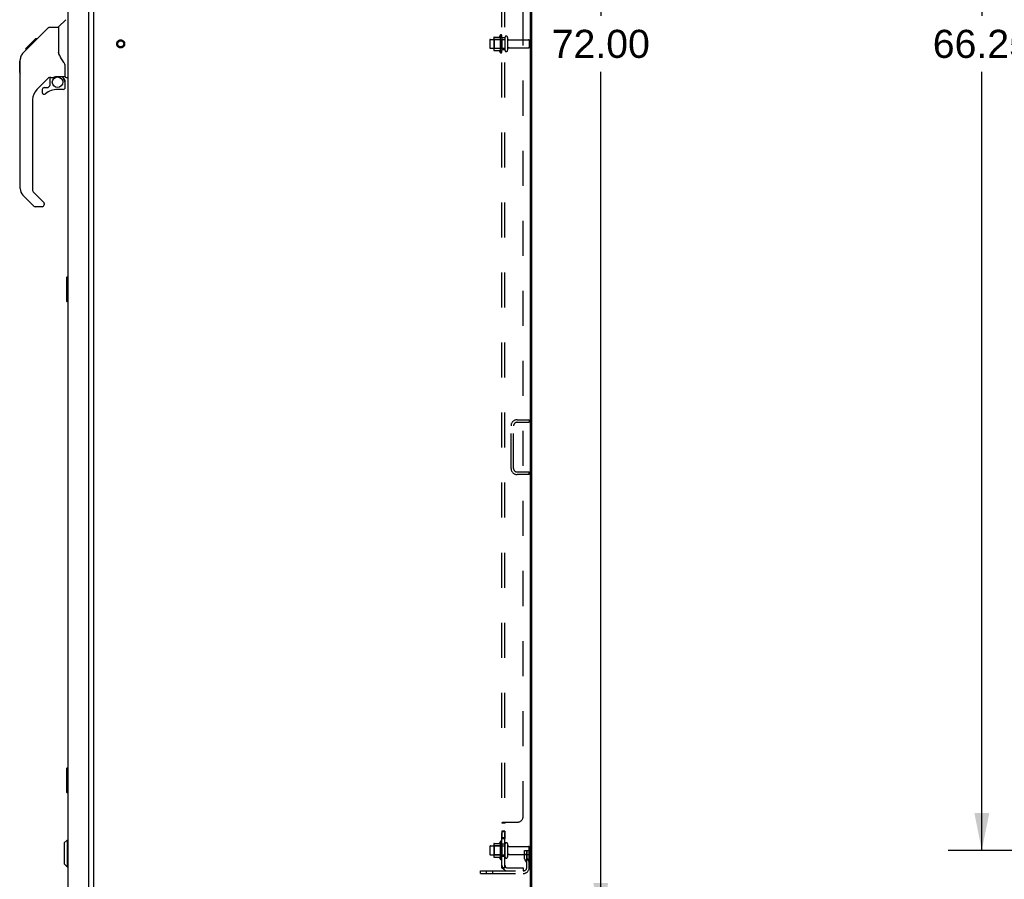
# Model space of a CAD drawing. Header units: inches. Extents: x 0 to 262, y 0 to 169.
# Tile 36 of 40: x 135 to 175, y 57 to 92. Entities that reach past the tile are written whole.
import ezdxf

# ---------------------------------------------------------------- set-up
doc = ezdxf.new("R2010")
doc.units = ezdxf.units.IN
doc.header["$LTSCALE"] = 14.384615
doc.header["$MEASUREMENT"] = 0
doc.linetypes.add('HIDDEN', pattern=[0.2, 0.1, -0.1])
doc.layers.get('0').update_dxf_attribs({"linetype": 'CONTINUOUS'})
for name, color, linetype in [('02___PRT_ALL_AXES', 7, 'CONTINUOUS'), ('BACK_SPLIT_NO', 7, 'CONTINUOUS'), ('DEFAULT_2', 8, 'HIDDEN'), ('DIMENSIONS', 7, 'CONTINUOUS')]:
    doc.layers.add(name, color=color, linetype=linetype)
doc.styles.get("Standard").update_dxf_attribs({"font": 'arial.ttf'})
doc.dimstyles.new('DIMSTYLE_1', dxfattribs={"dimtxt": 1.153846, "dimasz": 1.538462, "dimexe": 0.09, "dimexo": 0.07, "dimgap": 0.0375, "dimtad": 0, "dimtih": 1, "dimtoh": 1, "dimzin": 4, "dimdsep": 46, "dimtxsty": 'Standard', "dimblk": '_FILLED', "dimblk1": '_FILLED', "dimblk2": '_FILLED', "dimcen": 0.09, "dimazin": 1, "dimtfac": 1, "dimtdec": 3, "dimtofl": 0, "dimtmove": 0, "dimatfit": 3, "dimldrblk": '_FILLED', "dimfxl": 1, "dimtolj": 1, "dimtzin": 4, "dimarcsym": 0})

# ---------------------------------------------------------------- blocks, each defined once
blk = doc.blocks.new('_FILLED')
at = {"color": 0, "linetype": 'ByBlock'}
blk.add_solid([(0, 0), (-1, 0.2), (-1, -0.2)], dxfattribs=at)
blk = doc.blocks.new('*D2')
at = {"layer": 'BACK_SPLIT_NO', "color": 2, "linetype": 'Continuous'}
for p, q in [((183.256, 124.546), (172.953, 124.546)), ((174.337, 124.546), (174.337, 92.575)), ((174.337, 58.296), (174.337, 90.267)), ((183.256, 58.296), (172.953, 58.296))]:
    blk.add_line(p, q, dxfattribs=at)
at = {"layer": 'BACK_SPLIT_NO', "color": 2, "linetype": 'Continuous', "xscale": 1.5384615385, "yscale": 1.5384615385, "zscale": 1.5384615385}
for p, rotation in [((174.337, 124.546), 90), ((174.337, 58.296), 270)]:
    blk.add_blockref('_FILLED', p, dxfattribs=dict(at, rotation=rotation))
at = {"layer": 'BACK_SPLIT_NO', "color": 2, "linetype": 'Continuous', "insert": (174.337, 91.998), "char_height": 1.1538, "width": 4.03203, "attachment_point": 2, "line_spacing_factor": 0.9}
blk.add_mtext('66.25', dxfattribs=at)
blk = doc.blocks.new('*D12')
at = {"layer": 'DIMENSIONS', "color": 2, "linetype": 'Continuous'}
for p, q in [((156.807, 127.421), (160.062, 127.421)), ((158.678, 127.421), (158.678, 92.575)), ((158.678, 55.421), (158.678, 90.267)), ((156.807, 55.421), (160.062, 55.421))]:
    blk.add_line(p, q, dxfattribs=at)
at = {"layer": 'DIMENSIONS', "color": 2, "linetype": 'Continuous', "xscale": 1.5384615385, "yscale": 1.5384615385, "zscale": 1.5384615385}
for p, rotation in [((158.678, 127.421), 90), ((158.678, 55.421), 270)]:
    blk.add_blockref('_FILLED', p, dxfattribs=dict(at, rotation=rotation))
at = {"layer": 'DIMENSIONS', "color": 2, "linetype": 'Continuous', "insert": (158.678, 91.998), "char_height": 1.1538, "width": 4.03203, "attachment_point": 2, "line_spacing_factor": 0.9}
blk.add_mtext('72.00', dxfattribs=at)

msp = doc.modelspace()

# ---------------------------------------------------------------- linework, layer by layer
at = {"color": 3, "linetype": 'Continuous'}
for p, q in [((137.845, 55.525), (137.845, 127.317)), ((155.793, 55.585), (155.793, 127.257)), ((155.845, 55.525), (155.845, 127.317)), ((136.787, 56.417), (136.787, 126.424)), ((137.641, 56.295), (137.641, 126.547))]:
    msp.add_line(p, q, dxfattribs=at)
at = {"color": 7, "linetype": 'Continuous'}
for p, q in [((136.399, 92.115), (136.697, 92.413)), ((135.352, 91.462), (135.976, 92.087)), ((136.032, 92.11), (136.393, 92.11)), ((136.393, 92.11), (136.393, 91.005)), ((135.044, 91.221), (135.453, 91.63)), ((135.211, 91.322), (135.345, 91.455)), ((135.36, 91.47), (135.293, 91.47)), ((135.352, 91.462), (135.316, 91.427)), ((135.436, 91.547), (135.37, 91.547)), ((135.453, 91.63), (135.455, 91.632)), ((135.52, 91.63), (135.453, 91.63)), ((135.454, 91.631), (135.52, 91.631)), ((135.455, 91.632), (135.522, 91.632)), ((134.933, 91.043), (135.212, 91.321)), ((135.039, 91.217), (135.043, 91.22)), ((135.039, 91.217), (135.106, 91.217)), ((135.043, 91.22), (135.109, 91.22)), ((135.11, 91.221), (135.044, 91.221)), ((135.191, 91.302), (135.125, 91.302)), ((135.278, 91.388), (135.211, 91.388)), ((135.238, 91.348), (135.212, 91.321)), ((135.272, 91.383), (135.238, 91.348)), ((135.316, 91.427), (135.272, 91.383)), ((136.413, 91.013), (136.393, 91.068)), ((134.799, 90.714), (134.818, 90.734)), ((134.799, 90.238), (134.799, 90.714)), ((134.818, 85.481), (134.818, 90.766)), ((136.443, 90.945), (136.413, 91.013)), ((134.799, 90.238), (134.818, 90.218)), ((136.669, 90.082), (136.669, 90.489)), ((136.005, 90.048), (135.503, 89.546)), ((136.039, 90.038), (136.039, 89.711)), ((136.081, 90.043), (136.169, 90.043)), ((136.347, 90.084), (136.354, 90.084)), ((136.354, 90.084), (136.649, 90.084)), ((136.531, 90.084), (136.611, 90.004)), ((136.603, 89.997), (136.597, 89.99)), ((136.649, 89.865), (136.669, 89.865)), ((136.669, 89.628), (136.669, 89.865)), ((136.708, 90.043), (136.787, 90.043)), ((135.724, 89.549), (135.724, 89.429)), ((135.803, 89.628), (135.955, 89.628)), ((135.963, 89.631), (136.035, 89.703)), ((136.59, 89.549), (136.354, 89.549)), ((135.33, 89.129), (135.33, 85.396)), ((135.386, 84.751), (134.934, 85.203)), ((135.353, 85.34), (135.789, 84.905)), ((135.724, 84.728), (135.441, 84.728)), ((135.803, 84.871), (135.803, 84.807)), ((136.727, 81.822), (136.727, 80.852)), ((136.787, 81.837), (136.742, 81.837)), ((136.773, 81.737), (136.773, 80.937)), ((136.742, 80.837), (136.787, 80.837)), ((136.727, 61.656), (136.727, 60.686)), ((136.787, 61.671), (136.742, 61.671)), ((136.773, 61.571), (136.773, 60.771)), ((136.742, 60.671), (136.787, 60.671)), ((136.629, 58.604), (136.747, 58.722)), ((136.747, 58.722), (136.787, 58.722)), ((136.747, 58.722), (136.747, 57.62)), ((136.629, 58.604), (136.629, 57.738)), ((136.629, 57.738), (136.747, 57.62)), ((136.747, 57.62), (136.787, 57.62))]:
    msp.add_line(p, q, dxfattribs=at)
for points in [[(135.976, 92.087), (135.984, 92.093), (135.993, 92.099), (136.002, 92.104), (136.012, 92.107), (136.022, 92.109), (136.032, 92.11)], [(134.933, 91.043), (134.914, 91.022), (134.889, 90.99), (134.867, 90.954), (134.849, 90.917), (134.835, 90.877), (134.825, 90.836), (134.819, 90.795), (134.818, 90.766)], [(136.615, 90.66), (136.567, 90.73), (136.518, 90.807), (136.477, 90.877), (136.443, 90.945)], [(136.669, 90.489), (136.668, 90.512), (136.663, 90.547), (136.654, 90.582), (136.642, 90.614), (136.627, 90.643), (136.615, 90.66)], [(136.169, 90.043), (136.177, 90.044), (136.186, 90.045), (136.196, 90.048), (136.207, 90.052), (136.22, 90.057), (136.235, 90.062), (136.252, 90.068), (136.27, 90.073), (136.288, 90.077), (136.308, 90.081), (136.327, 90.083), (136.347, 90.084)], [(136.649, 89.865), (136.648, 89.879), (136.646, 89.893), (136.644, 89.906), (136.64, 89.92), (136.635, 89.933), (136.629, 89.946), (136.623, 89.958), (136.615, 89.969), (136.606, 89.98), (136.597, 89.99)], [(136.611, 90.004), (136.611, 90.004), (136.61, 90.004), (136.609, 90.003), (136.608, 90.002), (136.607, 90), (136.603, 89.997)], [(136.772, 81.774), (136.772, 81.768), (136.773, 81.762), (136.773, 81.756), (136.773, 81.75), (136.773, 81.744), (136.773, 81.737)], [(136.773, 80.937), (136.773, 80.931), (136.773, 80.925), (136.773, 80.919), (136.773, 80.913), (136.772, 80.907), (136.772, 80.901)], [(136.772, 61.607), (136.772, 61.601), (136.773, 61.595), (136.773, 61.589), (136.773, 61.583), (136.773, 61.577), (136.773, 61.571)], [(136.773, 60.771), (136.773, 60.764), (136.773, 60.758), (136.773, 60.752), (136.773, 60.746), (136.772, 60.74), (136.772, 60.735)]]:
    msp.add_lwpolyline(points, dxfattribs=at)
msp.add_circle((136.354, 89.844), 0.217, dxfattribs=at)
for centre, radius, start, end in [((136.413, 92.102), 0.0197, 135, 180), ((136.081, 89.846), 0.197, 90, 127.4405), ((136.472, 89.865), 0.197, 0, 45), ((136.649, 90.104), 0.0197, 270, 360), ((136.708, 90.082), 0.0394, 180, 270), ((135.921, 89.129), 0.591, 135, 180), ((135.803, 89.549), 0.0787, 90, 180), ((135.803, 89.429), 0.0787, 180, 309.5212), ((136.354, 88.761), 0.787, 90, 129.5212), ((135.955, 89.639), 0.0118, 270, 315), ((136.027, 89.711), 0.0118, 315, 360), ((136.59, 89.628), 0.0787, 270, 360), ((135.212, 85.481), 0.394, 180, 225), ((135.409, 85.396), 0.0787, 180, 225), ((135.441, 84.807), 0.0787, 225, 270), ((135.724, 84.807), 0.0787, 270, 360), ((135.755, 84.871), 0.0472, 0, 45), ((136.742, 81.822), 0.015, 90, 180), ((136.772, 81.822), 0.015, 0, 90), ((136.742, 80.852), 0.015, 180, 270), ((136.772, 80.852), 0.015, 270, 360), ((136.742, 61.656), 0.015, 90, 180), ((136.772, 61.656), 0.015, 0, 90), ((136.742, 60.686), 0.015, 180, 270), ((136.772, 60.686), 0.015, 270, 360)]:
    msp.add_arc(centre, radius, start, end, dxfattribs=at)
at = {"layer": '02___PRT_ALL_AXES', "color": 8, "linetype": 'HIDDEN'}
for p, q in [((154.146, 91.604), (154.741, 91.604)), ((154.546, 91.777), (154.546, 91.065)), ((154.616, 91.671), (154.616, 91.755)), ((154.741, 91.671), (154.616, 91.671)), ((154.616, 91.671), (154.616, 91.171)), ((154.741, 91.671), (154.741, 91.171)), ((154.909, 91.587), (155.711, 91.587)), ((154.146, 91.238), (154.741, 91.238)), ((154.741, 91.171), (154.616, 91.171)), ((154.616, 91.087), (154.616, 91.171)), ((154.909, 91.255), (155.711, 91.255)), ((154.741, 59.091), (154.616, 59.091)), ((154.616, 59.091), (154.616, 58.774)), ((154.741, 59.091), (154.741, 58.774)), ((154.741, 59.055), (154.616, 59.055)), ((154.741, 58.81), (154.616, 58.81)), ((154.741, 58.774), (154.616, 58.774)), ((154.146, 58.479), (154.741, 58.479)), ((154.546, 58.652), (154.546, 57.94)), ((154.616, 58.546), (154.616, 58.63)), ((154.741, 58.546), (154.616, 58.546)), ((154.616, 58.546), (154.616, 58.046)), ((154.741, 58.546), (154.741, 58.046)), ((154.909, 58.462), (155.711, 58.462)), ((154.146, 58.113), (154.741, 58.113)), ((154.741, 58.046), (154.616, 58.046)), ((154.616, 57.962), (154.616, 58.046)), ((154.909, 58.13), (155.711, 58.13))]:
    msp.add_line(p, q, dxfattribs=at)
msp.add_circle((138.949, 91.421), 0.124, dxfattribs=at)
for centre, radius, start, end in [((155.146, 91.421), 0.698, 149.3369, 156.0321), ((154.577, 91.755), 0.0384, 0, 145.5503), ((155.146, 91.421), 0.698, 203.9679, 210.6631), ((154.577, 91.087), 0.0384, 214.4497, 360), ((155.146, 58.296), 0.698, 149.3369, 156.0321), ((154.577, 58.63), 0.0384, 0, 145.5503), ((155.146, 58.296), 0.698, 203.9679, 210.6631), ((154.577, 57.962), 0.0384, 214.4497, 360)]:
    msp.add_arc(centre, radius, start, end, dxfattribs=at)
at = {"layer": 'DEFAULT_2', "color": 8, "linetype": 'HIDDEN'}
for p, q in [((154.616, 57.577), (154.616, 125.264)), ((154.741, 57.577), (154.741, 125.264)), ((155.491, 59.702), (155.491, 123.139)), ((154.116, 91.574), (154.116, 91.268)), ((154.28, 91.676), (154.28, 91.165)), ((154.3, 91.604), (154.28, 91.624)), ((154.29, 91.698), (154.518, 91.698)), ((154.596, 91.604), (154.3, 91.604)), ((154.3, 91.604), (154.3, 91.237)), ((154.596, 91.604), (154.616, 91.624)), ((154.596, 91.604), (154.596, 91.237)), ((154.847, 91.685), (154.847, 91.156)), ((155.741, 91.557), (155.741, 91.285)), ((154.3, 91.237), (154.28, 91.217)), ((154.29, 91.143), (154.518, 91.143)), ((154.596, 91.237), (154.3, 91.237)), ((154.596, 91.237), (154.616, 91.217)), ((154.991, 73.98), (154.991, 75.737)), ((155.095, 73.98), (155.095, 75.737)), ((155.237, 75.983), (155.741, 75.983)), ((155.237, 75.879), (155.741, 75.879)), ((155.741, 75.983), (155.741, 75.879)), ((155.237, 73.837), (155.741, 73.837)), ((155.741, 73.733), (155.237, 73.733)), ((155.741, 73.733), (155.741, 73.837)), ((154.616, 59.418), (154.616, 59.417)), ((154.741, 59.417), (154.616, 59.417)), ((154.639, 59.437), (154.635, 59.435)), ((154.67, 59.452), (155.241, 59.452)), ((154.746, 59.425), (154.744, 59.424)), ((154.116, 58.449), (154.116, 58.143)), ((154.28, 58.551), (154.28, 58.04)), ((154.3, 58.479), (154.28, 58.499)), ((154.29, 58.573), (154.518, 58.573)), ((154.596, 58.479), (154.3, 58.479)), ((154.3, 58.479), (154.3, 58.112)), ((154.596, 58.479), (154.616, 58.499)), ((154.596, 58.479), (154.596, 58.112)), ((154.847, 58.56), (154.847, 58.031)), ((155.547, 58.296), (155.637, 58.296)), ((155.547, 57.955), (155.547, 58.296)), ((155.637, 58.296), (155.741, 58.296)), ((155.637, 57.594), (155.637, 58.296)), ((155.651, 57.955), (155.651, 58.296)), ((155.741, 58.296), (155.702, 58.296)), ((155.741, 57.594), (155.741, 58.432)), ((154.3, 58.112), (154.28, 58.092)), ((154.29, 58.018), (154.518, 58.018)), ((154.596, 58.112), (154.3, 58.112)), ((154.596, 58.112), (154.616, 58.092)), ((155.651, 58.121), (155.547, 58.121)), ((155.568, 57.889), (155.617, 57.821)), ((155.653, 57.949), (155.702, 57.881)), ((154.741, 57.577), (154.616, 57.577)), ((154.67, 57.538), (154.766, 57.618)), ((154.684, 57.577), (154.685, 57.577)), ((154.853, 57.577), (155.491, 57.577)), ((155.491, 57.577), (155.491, 57.452)), ((153.741, 57.452), (155.494, 57.452)), ((153.741, 57.348), (153.741, 57.452)), ((153.741, 57.348), (155.494, 57.348)), ((153.988, 57.348), (153.988, 57.452)), ((154.244, 57.348), (154.244, 57.452))]:
    msp.add_line(p, q, dxfattribs=at)
for points in [[(154.635, 59.435), (154.632, 59.433), (154.628, 59.432), (154.625, 59.43), (154.622, 59.428), (154.62, 59.426), (154.618, 59.424), (154.617, 59.422), (154.616, 59.42), (154.616, 59.418), (154.616, 59.417)], [(154.625, 59.43), (154.622, 59.428), (154.62, 59.426), (154.618, 59.424)], [(154.65, 59.442), (154.643, 59.438), (154.639, 59.437)], [(154.67, 59.452), (154.667, 59.45), (154.665, 59.448), (154.662, 59.447), (154.658, 59.445), (154.654, 59.443), (154.65, 59.442)], [(154.755, 59.432), (154.751, 59.43), (154.749, 59.428), (154.748, 59.427), (154.746, 59.425), (154.744, 59.424), (154.743, 59.422), (154.742, 59.421), (154.741, 59.419), (154.741, 59.418), (154.741, 59.417)], [(154.742, 59.421), (154.741, 59.419), (154.741, 59.418), (154.741, 59.417)], [(154.766, 59.452), (154.767, 59.45), (154.767, 59.448), (154.767, 59.447), (154.767, 59.445), (154.766, 59.444), (154.765, 59.442), (154.764, 59.441), (154.763, 59.439), (154.762, 59.438), (154.76, 59.436), (154.759, 59.435), (154.757, 59.434), (154.755, 59.432)], [(154.764, 59.441), (154.763, 59.439), (154.762, 59.438), (154.76, 59.436), (154.759, 59.435)], [(154.766, 59.452), (154.767, 59.45), (154.767, 59.448), (154.767, 59.447), (154.767, 59.445), (154.766, 59.444)], [(154.639, 57.557), (154.635, 57.558), (154.632, 57.56), (154.628, 57.562), (154.625, 57.563), (154.622, 57.565), (154.62, 57.567), (154.618, 57.569), (154.617, 57.571), (154.616, 57.573), (154.616, 57.575), (154.616, 57.577)], [(154.67, 57.538), (154.667, 57.541), (154.665, 57.543), (154.662, 57.545), (154.658, 57.548), (154.654, 57.55), (154.65, 57.551), (154.647, 57.553), (154.639, 57.557)], [(154.745, 57.6), (154.745, 57.6), (154.745, 57.6), (154.744, 57.6), (154.744, 57.599), (154.744, 57.599), (154.743, 57.599), (154.743, 57.599), (154.742, 57.598), (154.741, 57.598), (154.741, 57.598), (154.74, 57.597), (154.74, 57.597), (154.739, 57.597), (154.738, 57.596), (154.738, 57.596), (154.737, 57.595), (154.736, 57.595), (154.736, 57.595), (154.735, 57.594), (154.734, 57.594), (154.733, 57.594), (154.733, 57.593), (154.732, 57.593), (154.731, 57.592), (154.73, 57.592), (154.729, 57.592), (154.728, 57.591), (154.728, 57.591), (154.727, 57.591), (154.726, 57.59), (154.725, 57.59), (154.724, 57.589), (154.723, 57.589), (154.722, 57.589), (154.721, 57.588), (154.72, 57.588), (154.719, 57.587), (154.718, 57.587), (154.717, 57.587), (154.716, 57.586), (154.715, 57.586), (154.714, 57.586), (154.713, 57.585), (154.712, 57.585), (154.711, 57.584), (154.71, 57.584), (154.709, 57.584), (154.708, 57.583), (154.706, 57.583), (154.705, 57.582), (154.704, 57.582), (154.703, 57.582), (154.702, 57.581), (154.701, 57.581), (154.7, 57.581), (154.698, 57.58), (154.697, 57.58), (154.696, 57.58), (154.695, 57.58), (154.694, 57.579), (154.693, 57.579), (154.692, 57.579), (154.691, 57.579), (154.69, 57.578), (154.689, 57.578), (154.688, 57.578), (154.687, 57.578), (154.687, 57.578), (154.686, 57.578), (154.685, 57.577), (154.684, 57.577), (154.683, 57.577), (154.682, 57.577), (154.682, 57.577), (154.682, 57.577), (154.681, 57.577)], [(154.681, 57.577), (154.681, 57.577), (154.681, 57.577), (154.681, 57.577), (154.681, 57.577), (154.681, 57.577), (154.682, 57.577), (154.682, 57.577), (154.683, 57.577), (154.683, 57.577), (154.684, 57.577)], [(154.759, 57.604), (154.755, 57.601), (154.753, 57.598), (154.751, 57.596), (154.749, 57.594), (154.748, 57.592), (154.746, 57.589), (154.744, 57.587), (154.743, 57.585), (154.742, 57.583), (154.741, 57.581), (154.741, 57.579), (154.741, 57.577)], [(154.741, 57.597), (154.741, 57.597), (154.742, 57.598), (154.742, 57.598), (154.743, 57.598), (154.743, 57.599), (154.744, 57.599), (154.744, 57.599), (154.744, 57.6), (154.745, 57.6), (154.745, 57.6), (154.745, 57.6)], [(154.766, 57.618), (154.767, 57.617), (154.767, 57.616), (154.767, 57.616), (154.767, 57.615), (154.766, 57.613), (154.765, 57.612), (154.764, 57.611), (154.763, 57.609), (154.762, 57.608), (154.76, 57.606), (154.759, 57.604)]]:
    msp.add_lwpolyline(points, dxfattribs=at)
for radius in [0.164, 0.124]:
    msp.add_circle((138.949, 91.421), radius, dxfattribs=at)
for centre, radius, start, end in [((154.146, 91.574), 0.03, 90, 180), ((154.29, 91.688), 0.01, 90, 174.8062), ((154.421, 91.676), 0.141, 174.7919, 180), ((154.499, 91.708), 0.01, 270, 336.0321), ((154.794, 91.685), 0.053, 0, 180), ((154.909, 91.649), 0.0625, 180, 270), ((155.711, 91.557), 0.03, 0, 90), ((154.146, 91.268), 0.03, 180, 270), ((154.421, 91.165), 0.141, 180, 185.2081), ((154.29, 91.153), 0.01, 185.1938, 270), ((154.499, 91.133), 0.01, 23.9679, 90), ((154.794, 91.156), 0.053, 180, 360), ((154.909, 91.192), 0.0625, 90, 180), ((155.711, 91.285), 0.03, 270, 360), ((155.237, 75.737), 0.246, 90, 180), ((155.237, 75.737), 0.142, 90, 180), ((155.237, 73.98), 0.246, 180, 270), ((155.237, 73.98), 0.142, 180, 270), ((155.241, 59.702), 0.25, 270, 360), ((154.146, 58.449), 0.03, 90, 180), ((154.29, 58.563), 0.01, 90, 174.8062), ((154.421, 58.551), 0.141, 174.7919, 180), ((154.499, 58.583), 0.01, 270, 336.0321), ((154.794, 58.56), 0.053, 0, 180), ((154.909, 58.524), 0.0625, 180, 270), ((155.711, 58.432), 0.03, 0, 90), ((154.146, 58.143), 0.03, 180, 270), ((154.421, 58.04), 0.141, 180, 185.2081), ((154.29, 58.028), 0.01, 185.1938, 270), ((154.499, 58.008), 0.01, 23.9679, 90), ((154.794, 58.031), 0.053, 180, 360), ((154.909, 58.067), 0.0625, 90, 180), ((155.661, 57.955), 0.114, 180, 215.7539), ((155.661, 57.955), 0.01, 180, 215.7539), ((155.533, 57.76), 0.208, 0, 35.7539), ((155.711, 58.16), 0.03, 270, 360), ((154.853, 57.689), 0.237, 180, 270), ((154.853, 57.689), 0.112, 180, 270), ((155.494, 57.594), 0.246, 270, 360), ((155.494, 57.594), 0.142, 270, 360), ((155.533, 57.76), 0.104, 0, 35.7539)]:
    msp.add_arc(centre, radius, start, end, dxfattribs=at)

# ---------------------------------------------------------------- dimensions: what is measured, and where the dimension line sits
at = {"layer": 'BACK_SPLIT_NO', "color": 2, "linetype": 'Continuous'}
dim = msp.add_linear_dim(base=(174.337, 58.296), p1=(183.326, 124.546), p2=(183.326, 58.296), angle=270, dimstyle='DIMSTYLE_1', dxfattribs=at)
dim.commit()
dim.dimension.update_dxf_attribs({"geometry": '*D2', "text_midpoint": (174.333, 91.414), "dimtype": 160})
at = {"layer": 'DIMENSIONS', "color": 2, "linetype": 'Continuous'}
dim = msp.add_linear_dim(base=(158.678, 55.421), p1=(156.737, 127.421), p2=(156.737, 55.421), angle=270, dimstyle='DIMSTYLE_1', dxfattribs=at)
dim.commit()
dim.dimension.update_dxf_attribs({"geometry": '*D12', "text_midpoint": (158.677, 91.414), "dimtype": 160})

doc.saveas('drawing.dxf')
